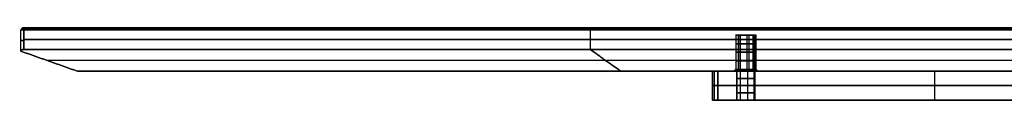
# Model space of a CAD drawing. Header units: millimetres. Extents: x -317 to 317, y -7 to 490.
# Tile 2 of 13: x -317 to -44, y 470 to 490. Entities that reach past the tile are written whole.
import ezdxf

# ---------------------------------------------------------------- set-up
doc = ezdxf.new("R2010")
doc.units = ezdxf.units.MM
doc.header["$MEASUREMENT"] = 0
doc.layers.add('IGES LEVEL 10', color=7, linetype='Continuous')
doc.layers.add('IGES LEVEL 8', color=7, linetype='Continuous')

msp = doc.modelspace()

# ---------------------------------------------------------------- linework, layer by layer
at = {"layer": 'IGES LEVEL 10', "extrusion": (0, 1, 0)}
for centre, radius, start, end in [((313.96, 0, 489.5), 3, 315, 45), ((313.96, 0, 490), 2.5, 315, 45), ((115.97, 0, 488), 2.85, 225, 45), ((115.97, 0, 488), 2.85, 45, 225), ((115.97, 0, 478), 3.35, 225, 45), ((115.97, 0, 478.5), 2.85, 225, 45), ((115.97, 0, 478), 3.35, 45, 225), ((115.97, 0, 478.5), 2.85, 45, 225)]:
    msp.add_arc(centre, radius, start, end, dxfattribs=at)
at = {"layer": 'IGES LEVEL 10', "color": 253, "extrusion": (0, 1, 0)}
for centre, radius, start, end in [((313.96, 0, 489.5), 3, 315, 45), ((313.96, 0, 489.5), 3, 315, 45), ((313.96, 0, 489.75), 2.75, 315, 45), ((313.96, 0, 490), 2.5, 315, 45), ((313.96, 0, 490), 2.5, 315, 45), ((313.96, 0, 486.51), 3, 315, 45), ((115.97, 0, 488), 2.85, 225, 45), ((115.97, 0, 488), 2.85, 225, 45), ((115.97, 0, 488), 2.85, 45, 225), ((115.97, 0, 488), 2.85, 45, 225), ((115.97, 0, 485.63), 2.85, 225, 45), ((115.97, 0, 483.25), 2.85, 225, 45), ((115.97, 0, 485.63), 2.85, 45, 225), ((115.97, 0, 483.25), 2.85, 45, 225), ((115.97, 0, 480.88), 2.85, 225, 45), ((115.97, 0, 480.88), 2.85, 45, 225), ((115.97, 0, 478), 3.35, 225, 45), ((115.97, 0, 478), 3.35, 225, 45), ((115.97, 0, 478.13), 3.22, 225, 45), ((115.97, 0, 478.25), 3.1, 225, 45), ((115.97, 0, 478.38), 2.98, 225, 45), ((115.97, 0, 478.5), 2.85, 225, 45), ((115.97, 0, 478.5), 2.85, 225, 45), ((115.97, 0, 478), 3.35, 45, 225), ((115.97, 0, 478), 3.35, 45, 225), ((115.97, 0, 478.13), 3.22, 45, 225), ((115.97, 0, 478.25), 3.1, 45, 225), ((115.97, 0, 478.38), 2.98, 45, 225), ((115.97, 0, 478.5), 2.85, 45, 225), ((115.97, 0, 478.5), 2.85, 45, 225)]:
    msp.add_arc(centre, radius, start, end, dxfattribs=at)
at = {"layer": 'IGES LEVEL 10', "color": 253}
for points in [[(-316.96, 483.56), (-316.96, 486.53), (-316.96, 489.5)], [(-316.44, 490, -0.25), (-316.69, 489.75, -0.27), (-316.94, 489.5, -0.29)], [(-316.08, 489.5, -2.12), (-315.9, 489.75, -1.94), (-315.72, 490, -1.77)], [(-316.08, 489.5, 2.12), (-315.9, 489.75, 1.94), (-315.72, 490, 1.77)], [(-315.72, 490, -1.77), (-315.9, 489.75, -1.94), (-316.08, 489.5, -2.12)], [(-315.72, 490, 1.77), (-315.9, 489.75, 1.94), (-316.08, 489.5, 2.12)], [(-2.12, 489.5, -316.08), (-159.1, 489.5, -159.1), (-316.08, 489.5, -2.12)], [(-316.08, 489.5, 2.12), (-159.1, 489.5, 159.1), (-2.12, 489.5, 316.08)], [(-316.08, 484, 2.12), (-316.08, 486.75, 2.12), (-316.08, 489.5, 2.12)], [(-316.08, 489.5, -2.12), (-316.08, 486.75, -2.12), (-316.08, 484, -2.12)], [(-316.08, 489.5, 2.12), (-159.1, 489.5, 159.1), (-2.12, 489.5, 316.08)], [(-316.08, 484, 2.12), (-316.08, 486.75, 2.12), (-316.08, 489.5, 2.12)], [(-2.12, 489.5, -316.08), (-159.1, 489.5, -159.1), (-316.08, 489.5, -2.12)], [(-316.08, 489.5, -2.12), (-316.08, 486.75, -2.12), (-316.08, 484, -2.12)], [(-1.94, 489.75, -315.9), (-158.92, 489.75, -158.92), (-315.9, 489.75, -1.94)], [(-1.94, 489.75, 315.9), (-158.92, 489.75, 158.92), (-315.9, 489.75, 1.94)], [(-315.72, 490, -1.77), (-158.75, 490, -158.75), (-1.77, 490, -315.72)], [(-1.77, 490, 315.72), (-158.75, 490, 158.75), (-315.72, 490, 1.77)], [(-1.77, 490, -315.72), (-158.75, 490, -158.75), (-315.72, 490, -1.77)], [(-315.72, 490, 1.77), (-158.75, 490, 158.75), (-1.77, 490, 315.72)], [(-158.75, 490, -158.75), (-158.92, 489.75, -158.92), (-159.1, 489.5, -159.1)], [(-159.1, 489.5, 159.1), (-158.92, 489.75, 158.92), (-158.75, 490, 158.75)], [(-159.1, 489.5, 159.1), (-159.1, 486.75, 159.1), (-159.1, 484, 159.1)], [(-159.1, 489.5, -159.1), (-159.1, 486.75, -159.1), (-159.1, 484, -159.1)], [(-158.75, 490, 158.75), (0, 490), (158.75, 490, -158.75)], [(158.75, 490, 158.75), (0, 490), (-158.75, 490, -158.75)], [(-316.08, 486.75, 2.12), (-159.1, 486.75, 159.1), (-2.12, 486.75, 316.08)], [(-2.12, 486.75, -316.08), (-159.1, 486.75, -159.1), (-316.08, 486.75, -2.12)], [(-118.8, 488, -0.28), (-118.8, 483.25, -0.28), (-118.8, 478.5, -0.28)], [(-113.95, 488, -2.02), (-115.97, 488), (-117.98, 488, 2.02)], [(-113.95, 488, 2.02), (-115.97, 488), (-117.98, 488, -2.02)], [(-117.98, 478.5, 2.02), (-117.98, 483.25, 2.02), (-117.98, 488, 2.02)], [(-117.98, 488, 2.02), (-117.98, 483.25, 2.02), (-117.98, 478.5, 2.02)], [(-117.55, 488, -2.37), (-117.55, 483.25, -2.37), (-117.55, 478.5, -2.37)], [(-115.69, 488, 2.84), (-115.69, 483.25, 2.84), (-115.69, 478.5, 2.84)], [(-115.14, 488, -2.73), (-115.14, 483.25, -2.73), (-115.14, 478.5, -2.73)], [(-113.95, 488, -2.02), (-113.95, 483.25, -2.02), (-113.95, 478.5, -2.02)], [(-113.95, 478.5, -2.02), (-113.95, 483.25, -2.02), (-113.95, 488, -2.02)], [(-113.6, 488, 1.58), (-113.6, 483.25, 1.58), (-113.6, 478.5, 1.58)], [(-113.24, 488, -0.83), (-113.24, 483.25, -0.83), (-113.24, 478.5, -0.83)], [(-316.96, 483.56), (-309.09, 480.78), (-301.23, 478)], [(-301.23, 478), (-309.09, 480.78), (-316.96, 483.56)], [(-2.12, 484, -316.08), (-159.1, 484, -159.1), (-316.08, 484, -2.12)], [(-316.08, 484, 2.12), (-159.1, 484, 159.1), (-2.12, 484, 316.08)], [(-2.12, 484, 316.08), (-159.1, 484, 159.1), (-316.08, 484, 2.12)], [(-316.08, 484, -2.12), (-159.1, 484, -159.1), (-2.12, 484, -316.08)], [(-150.61, 478, -150.61), (-154.86, 481, -154.86), (-159.1, 484, -159.1)], [(-159.1, 484, 159.1), (-154.86, 481, 154.86), (-150.61, 478, 150.61)], [(0, 481, -309.71), (-154.86, 481, -154.86), (-309.71, 481, 0)], [(0, 481, 309.71), (-154.86, 481, 154.86), (-309.71, 481, 0)], [(-301.23, 478), (-150.61, 478, -150.61), (0, 478, -301.23)], [(0, 478, 301.23), (-150.61, 478, 150.61), (-301.23, 478)], [(0, 478, -301.23), (-150.61, 478, -150.61), (-301.23, 478)], [(-301.23, 478), (-150.61, 478, 150.61), (0, 478, 301.23)], [(-150.61, 478, 150.61), (0, 478), (150.61, 478, -150.61)], [(150.61, 478, 150.61), (0, 478), (-150.61, 478, -150.61)], [(-118.8, 478.5, -0.28), (-119.05, 478.25, -0.3), (-119.3, 478, -0.33)], [(-118.33, 478, 2.37), (-118.16, 478.25, 2.19), (-117.98, 478.5, 2.02)], [(-117.98, 478.5, 2.02), (-118.16, 478.25, 2.19), (-118.33, 478, 2.37)], [(-117.55, 478.5, -2.37), (-117.69, 478.25, -2.58), (-117.83, 478, -2.79)], [(-115.69, 478.5, 2.84), (-115.66, 478.25, 3.09), (-115.64, 478, 3.33)], [(-115.14, 478.5, -2.73), (-115.07, 478.25, -2.97), (-114.99, 478, -3.21)], [(-113.95, 478.5, -2.02), (-113.77, 478.25, -2.19), (-113.6, 478, -2.37)], [(-113.6, 478, -2.37), (-113.77, 478.25, -2.19), (-113.95, 478.5, -2.02)], [(-113.6, 478.5, 1.58), (-113.39, 478.25, 1.72), (-113.18, 478, 1.86)], [(-113.24, 478.5, -0.83), (-113, 478.25, -0.9), (-112.76, 478, -0.97)]]:
    msp.add_open_spline(points, degree=2, dxfattribs=at)
at = {"layer": 'IGES LEVEL 10'}
for points in [[(-315.72, 490, -1.77), (-315.9, 489.75, -1.94), (-316.08, 489.5, -2.12)], [(-315.72, 490, 1.77), (-315.9, 489.75, 1.94), (-316.08, 489.5, 2.12)], [(-316.08, 489.5, 2.12), (-159.1, 489.5, 159.1), (-2.12, 489.5, 316.08)], [(-316.08, 484, 2.12), (-316.08, 486.75, 2.12), (-316.08, 489.5, 2.12)], [(-316.08, 489.5, -2.12), (-316.08, 486.75, -2.12), (-316.08, 484, -2.12)], [(-2.12, 489.5, -316.08), (-159.1, 489.5, -159.1), (-316.08, 489.5, -2.12)], [(-315.72, 490, 1.77), (-158.75, 490, 158.75), (-1.77, 490, 315.72)], [(-1.77, 490, -315.72), (-158.75, 490, -158.75), (-315.72, 490, -1.77)], [(-117.98, 488, 2.02), (-117.98, 483.25, 2.02), (-117.98, 478.5, 2.02)], [(-113.95, 478.5, -2.02), (-113.95, 483.25, -2.02), (-113.95, 488, -2.02)], [(-301.23, 478), (-309.09, 480.78), (-316.96, 483.56)], [(-2.12, 484, 316.08), (-159.1, 484, 159.1), (-316.08, 484, 2.12)], [(-316.08, 484, -2.12), (-159.1, 484, -159.1), (-2.12, 484, -316.08)], [(0, 478, -301.23), (-150.61, 478, -150.61), (-301.23, 478)], [(-301.23, 478), (-150.61, 478, 150.61), (0, 478, 301.23)], [(-117.98, 478.5, 2.02), (-118.16, 478.25, 2.19), (-118.33, 478, 2.37)], [(-113.6, 478, -2.37), (-113.77, 478.25, -2.19), (-113.95, 478.5, -2.02)]]:
    msp.add_open_spline(points, degree=2, dxfattribs=at)
for points in [[(-316.08, 484, -2.12), (-316.65, 484, -1.55), (-316.96, 483.85, -0.81), (-316.96, 483.56)], [(-316.96, 483.56), (-316.96, 483.85, 0.81), (-316.65, 484, 1.55), (-316.08, 484, 2.12)]]:
    msp.add_rational_spline(points, [1, 0.949253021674, 0.949253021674, 1], degree=3, dxfattribs=at)
at = {"layer": 'IGES LEVEL 10', "color": 253}
for points in [[(-316.96, 483.56), (-316.96, 483.85, 0.81), (-316.65, 484, 1.55), (-316.08, 484, 2.12)], [(-316.08, 484, -2.12), (-316.65, 484, -1.55), (-316.96, 483.85, -0.81), (-316.96, 483.56)], [(-316.08, 484, -2.12), (-316.65, 484, -1.55), (-316.96, 483.85, -0.81), (-316.96, 483.56)], [(-316.96, 483.56), (-316.96, 483.85, 0.81), (-316.65, 484, 1.55), (-316.08, 484, 2.12)]]:
    msp.add_rational_spline(points, [1, 0.949253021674, 0.949253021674, 1], degree=3, dxfattribs=at)
at = {"layer": 'IGES LEVEL 8', "extrusion": (0, 1, 0)}
for centre, radius, start, end in [((120.21, 0, 478), 5, 315, 0), ((120.21, 0, 478), 5, 360, 45), ((115.97, 0, 478), 2.5, 180, 360), ((115.97, 0, 478), 2.5, 0, 180), ((120.21, 0, 470), 5, 315, 360), ((120.21, 0, 470), 5, 360, 45), ((115.97, 0, 470), 2.5, 180, 360), ((115.97, 0, 470), 2.5, 360, 180)]:
    msp.add_arc(centre, radius, start, end, dxfattribs=at)
at = {"layer": 'IGES LEVEL 8', "color": 253, "extrusion": (0, 1, 0)}
for centre, radius, start, end in [((120.21, 0, 478), 5, 315, 0), ((120.21, 0, 478), 5, 315, 0), ((120.21, 0, 478), 5, 360, 45), ((120.21, 0, 478), 5, 360, 45), ((115.97, 0, 478), 2.5, 180, 360), ((115.97, 0, 478), 2.5, 0, 180), ((115.97, 0, 478), 2.5, 180, 360), ((115.97, 0, 478), 2.5, 0, 180), ((115.97, 0, 476), 2.5, 180, 0), ((115.97, 0, 476), 2.5, 0, 180), ((120.21, 0, 474), 5, 315, 0), ((120.21, 0, 474), 5, 0, 45), ((115.97, 0, 474), 2.5, 180, 0), ((115.97, 0, 474), 2.5, 0, 180), ((120.21, 0, 470), 5, 315, 360), ((120.21, 0, 470), 5, 0, 45), ((120.21, 0, 470), 5, 0, 45), ((115.97, 0, 472), 2.5, 180, 0), ((115.97, 0, 472), 2.5, 0, 180), ((115.97, 0, 470), 2.5, 180, 360), ((115.97, 0, 470), 2.5, 360, 180)]:
    msp.add_arc(centre, radius, start, end, dxfattribs=at)
at = {"layer": 'IGES LEVEL 8', "color": 253, "extrusion": (1.23115e-10, 1, 1.23115e-10)}
msp.add_arc((120.21, 0, 470), 5, 315, 0, dxfattribs=at)
at = {"layer": 'IGES LEVEL 8', "color": 253, "extrusion": (1.628e-10, 1, 2.31352e-24)}
msp.add_arc((115.97, 0, 470), 2.5, 180, 360, dxfattribs=at)
at = {"layer": 'IGES LEVEL 8', "color": 253, "extrusion": (1.628e-10, 1, 0)}
msp.add_arc((115.97, 0, 470), 2.5, 360, 180, dxfattribs=at)
at = {"layer": 'IGES LEVEL 8'}
for points in [[(-125.21, 478), (-125.21, 474), (-125.21, 470)], [(-123.74, 478, -3.54), (-123.74, 474, -3.54), (-123.74, 470, -3.54)], [(-123.74, 478, 3.54), (-63.64, 478, 63.64), (-3.54, 478, 123.74)], [(-3.54, 478, -123.74), (-63.64, 478, -63.64), (-123.74, 478, -3.54)], [(-123.74, 470, 3.54), (-123.74, 474, 3.54), (-123.74, 478, 3.54)], [(-118.47, 478), (-118.47, 474), (-118.47, 470)], [(-113.47, 470), (-113.47, 474), (-113.47, 478)], [(-123.74, 470, 3.54), (-63.64, 470, 63.64), (-3.54, 470, 123.74)], [(-3.54, 470, -123.74), (-63.64, 470, -63.64), (-123.74, 470, -3.54)]]:
    msp.add_open_spline(points, degree=2, dxfattribs=at)
at = {"layer": 'IGES LEVEL 8', "color": 253}
for points in [[(-125.21, 470), (-125.21, 474), (-125.21, 478)], [(-125.21, 478), (-121.84, 478), (-118.47, 478)], [(-125.21, 478), (-125.21, 474), (-125.21, 470)], [(-124.73, 478, -2.14), (-124.73, 474, -2.14), (-124.73, 470, -2.14)], [(-124.73, 478, 2.14), (-124.73, 474, 2.14), (-124.73, 470, 2.14)], [(-123.74, 470, 3.54), (-123.74, 474, 3.54), (-123.74, 478, 3.54)], [(-123.74, 478, 3.54), (-63.64, 478, 63.64), (-3.54, 478, 123.74)], [(-123.74, 478, -3.54), (-123.74, 474, -3.54), (-123.74, 470, -3.54)], [(-3.54, 478, -123.74), (-63.64, 478, -63.64), (-123.74, 478, -3.54)], [(-123.74, 478, -3.54), (-123.74, 474, -3.54), (-123.74, 470, -3.54)], [(-3.54, 478, -123.74), (-63.64, 478, -63.64), (-123.74, 478, -3.54)], [(-123.74, 478, 3.54), (-63.64, 478, 63.64), (-3.54, 478, 123.74)], [(-123.74, 470, 3.54), (-123.74, 474, 3.54), (-123.74, 478, 3.54)], [(-118.47, 470), (-118.47, 474), (-118.47, 478)], [(-118.47, 478), (-118.47, 474), (-118.47, 470)], [(-117.55, 478, -1.93), (-117.55, 474, -1.93), (-117.55, 470, -1.93)], [(-117.55, 478, 1.93), (-117.55, 474, 1.93), (-117.55, 470, 1.93)], [(-115.48, 478, -2.45), (-115.48, 474, -2.45), (-115.48, 470, -2.45)], [(-115.48, 478, 2.45), (-115.48, 474, 2.45), (-115.48, 470, 2.45)], [(-113.76, 478, -1.18), (-113.76, 474, -1.18), (-113.76, 470, -1.18)], [(-113.76, 478, 1.18), (-113.76, 474, 1.18), (-113.76, 470, 1.18)], [(-113.47, 478), (-113.47, 474), (-113.47, 470)], [(-113.47, 478), (-69.63, 478), (-25.8, 478)], [(-113.47, 470), (-113.47, 474), (-113.47, 478)], [(-63.64, 470, 63.64), (-63.64, 474, 63.64), (-63.64, 478, 63.64)], [(-63.64, 470, -63.64), (-63.64, 474, -63.64), (-63.64, 478, -63.64)], [(-3.54, 474, 123.74), (-63.64, 474, 63.64), (-123.74, 474, 3.54)], [(-123.74, 474, -3.54), (-63.64, 474, -63.64), (-3.54, 474, -123.74)], [(-125.21, 470), (-121.84, 470), (-118.47, 470)], [(-3.54, 470, 123.74), (-63.64, 470, 63.64), (-123.74, 470, 3.54)], [(-123.74, 470, -3.54), (-63.64, 470, -63.64), (-3.54, 470, -123.74)], [(-3.54, 470, -123.74), (-63.64, 470, -63.64), (-123.74, 470, -3.54)], [(-123.74, 470, 3.54), (-63.64, 470, 63.64), (-3.54, 470, 123.74)], [(-113.47, 470), (-69.63, 470), (-25.8, 470)]]:
    msp.add_open_spline(points, degree=2, dxfattribs=at)

doc.saveas('drawing.dxf')
